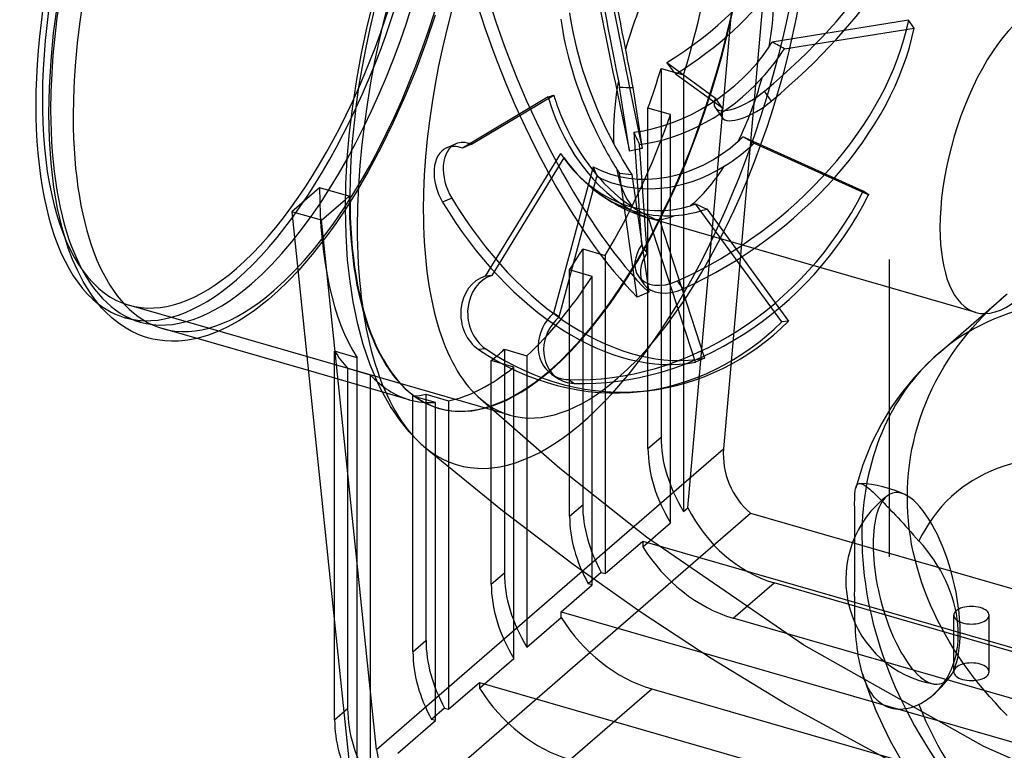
# Model space of a CAD drawing. Header units: millimetres. Extents: x -233 to 233, y -169 to 118.
# Tile 2 of 5: x -233 to -82, y -68 to 44. Entities that reach past the tile are written whole.
import ezdxf

# ---------------------------------------------------------------- set-up
doc = ezdxf.new("R2010")
doc.units = ezdxf.units.MM
doc.layers.add('HIDDEN', color=7, linetype='Continuous')
doc.layers.add('THICK', color=7, linetype='Continuous')

msp = doc.modelspace()

# ---------------------------------------------------------------- linework, layer by layer
at = {"layer": 'HIDDEN'}
for p, q in [((-130.92, -30.44), (-121.58, 75.51)), ((-117.04, 74.2), (-125.47, -21.43)), ((-169.65, 45.01), (-171.07, 40.76)), ((-97.11, 44.22), (-118.01, 40.88)), ((-96.26, 43.02), (-97.11, 44.22)), ((-116.14, 39.85), (-96.26, 43.02)), ((-171.07, 40.76), (-172.62, 36.59)), ((-134.16, 37.74), (-126.69, 32.31)), ((-172.62, 36.59), (-174.28, 32.52)), ((-135.04, 36.84), (-131.58, 35.84)), ((-135.04, 36.84), (-135.04, -19.62)), ((-125.64, 30.78), (-132.8, 35.99)), ((-131.58, 35.84), (-131.58, -31.01)), ((-139.88, 24.19), (-141.38, 34)), ((-139.34, 33.91), (-137.92, 24.58)), ((-118.14, 31.83), (-119.2, 33.36)), ((-174.28, 32.52), (-176.05, 28.57)), ((-152.34, 32.47), (-165.46, 24.61)), ((-164.06, 25.22), (-151.47, 32.76)), ((-125.64, 30.78), (-126.69, 32.31)), ((-133.58, 29.77), (-137.04, 30.77)), ((-137.04, -21.35), (-137.04, 30.77)), ((-126.75, 30.84), (-125.69, 29.31)), ((-133.58, -32.74), (-133.58, 29.77)), ((-176.05, 28.57), (-177.91, 24.76)), ((-139.22, 27.08), (-138.03, 9.79)), ((-104.08, 18.04), (-122.51, 26.37)), ((-177.91, 24.76), (-179.88, 21.08)), ((-167.89, 24.67), (-166.49, 25.29)), ((-164.06, 25.22), (-165.46, 24.61)), ((-137.92, 24.58), (-139.88, 24.19)), ((-137.18, 8.58), (-138.33, 25.17)), ((-120.76, 25.39), (-103.23, 17.46)), ((-150.45, 23.82), (-161.98, 5.03)), ((-160.93, 5.15), (-149.87, 23.17)), ((-145.44, 21.76), (-151.51, -0.63)), ((-179.88, 21.08), (-181.81, 17.77)), ((-150.66, -1.21), (-144.85, 20.28)), ((-138.68, 1.83), (-141.41, 20.8)), ((-139.53, 20.58), (-136.93, 2.55)), ((-181.81, 17.77), (-183.37, 15.3)), ((-183.37, 16.76), (-182.79, 17.26)), ((-182.79, 17.26), (-183.36, 17.42)), ((-167.1, 16.99), (-168.5, 16.38)), ((-103.23, 17.46), (-104.08, 18.04)), ((-183.37, 15.3), (-184.85, 13.11)), ((-116.55, -1.97), (-129.75, 16.09)), ((-128.04, 15.32), (-115.5, -1.85)), ((-129.77, -8.16), (-136.97, 13.96)), ((-86.84, -0.53), (-136.86, 13.9)), ((-184.85, 13.11), (-186.06, 11.43)), ((-135.21, 13.48), (-128.37, -7.55)), ((-186.06, 11.43), (-188.45, 8.36)), ((-147.04, 9.19), (-143.58, 8.19)), ((-147.04, 9.19), (-147.04, -30.01)), ((-137.18, 8.58), (-138.03, 9.79)), ((-188.45, 8.36), (-190.52, 5.96)), ((-143.58, 8.19), (-143.58, -40.54)), ((-100.03, 7.57), (-100.03, 7.57)), ((-100.03, 7.57), (-100.03, 7.57)), ((-100.03, 7.57), (-100.03, 7.57)), ((-100.03, 7.57), (-100.03, 7.57)), ((-100.03, 7.57), (-100.03, 7.57)), ((-100.03, 7.57), (-100.03, 7.57)), ((-100.03, 7.57), (-100.03, 7.57)), ((-100.03, 7.57), (-100.03, 7.57)), ((-100.03, 7.57), (-100.03, 7.57)), ((-100.03, 7.57), (-100.03, 7.57)), ((-100.03, 7.57), (-100.03, 7.57)), ((-100.03, 7.57), (-100.03, 7.57)), ((-100.03, 7.57), (-100.03, 7.57)), ((-100.03, 7.57), (-100.03, 7.57)), ((-100.03, 7.57), (-100.03, 7.57)), ((-100.03, 7.57), (-100.03, 7.57)), ((-100.03, 7.57), (-100.03, 7.57)), ((-100.03, 7.57), (-100.03, 7.57)), ((-100.03, 7.57), (-100.03, 7.57)), ((-100.03, 7.57), (-100.03, 7.57)), ((-100.03, 7.57), (-100.03, 7.57)), ((-100.03, 7.57), (-100.03, 7.57)), ((-100.03, 7.57), (-100.03, 7.57)), ((-100.03, 7.57), (-100.03, 7.57)), ((-100.03, 7.57), (-100.03, 7.57)), ((-100.03, 7.57), (-100.03, 7.57)), ((-100.03, 7.57), (-100.03, 7.57)), ((-100.03, 7.57), (-100.03, 7.57)), ((-100.03, 7.57), (-100.03, 7.57)), ((-100.03, 7.57), (-100.03, 7.57)), ((-100.03, 7.57), (-100.03, 7.57)), ((-100.03, 7.57), (-100.03, 7.57)), ((-100.03, 7.57), (-100.03, 7.57)), ((-100.03, 7.57), (-100.03, 7.57)), ((-100.03, 7.57), (-100.03, 7.57)), ((-100.03, 7.57), (-100.03, 7.57)), ((-100.03, 7.57), (-100.03, 7.57)), ((-100.03, 7.57), (-100.03, 7.57)), ((-100.03, 7.57), (-100.03, 7.57)), ((-100.03, 7.57), (-100.03, 7.57)), ((-100.03, 7.57), (-100.03, 7.57)), ((-100.03, 7.57), (-100.03, 7.57)), ((-100.03, 7.57), (-100.03, 7.57)), ((-100.03, 7.57), (-100.03, 7.57)), ((-100.03, 7.57), (-100.03, 7.57)), ((-100.03, 7.57), (-100.03, 7.57)), ((-100.03, 7.57), (-100.03, 7.57)), ((-100.03, 7.57), (-100.03, 7.57)), ((-100.03, 7.57), (-100.03, 7.57)), ((-100.03, 7.57), (-100.03, 7.57)), ((-100.03, 7.57), (-100.03, 7.57)), ((-100.03, 7.57), (-100.03, 7.57)), ((-100.03, 7.57), (-100.03, 7.57)), ((-100.03, 7.57), (-100.03, 7.57)), ((-100.03, 7.57), (-100.03, 7.57)), ((-100.03, 7.57), (-100.03, 7.57)), ((-100.03, 7.57), (-100.03, 7.57)), ((-100.03, 7.57), (-100.03, 7.57)), ((-100.03, 7.57), (-100.03, 7.57)), ((-100.03, 7.57), (-100.03, 7.57)), ((-100.03, 7.57), (-100.03, 7.57)), ((-100.03, 7.57), (-100.03, 7.57)), ((-100.03, 7.57), (-100.03, 7.57)), ((-100.03, 7.57), (-100.03, 7.57)), ((-100.03, 7.57), (-100.03, 7.57)), ((-100.03, 7.57), (-100.03, 7.57)), ((-100.03, 7.57), (-100.03, 7.57)), ((-100.03, 7.57), (-100.03, 7.57)), ((-100.03, 7.57), (-100.03, 7.57)), ((-100.03, 7.57), (-100.03, 7.57)), ((-100.03, 7.57), (-100.03, 7.57)), ((-100.03, 7.57), (-100.03, 7.57)), ((-100.03, 7.57), (-100.03, 7.57)), ((-100.03, 7.57), (-100.03, 7.57)), ((-100.03, 7.57), (-100.03, 7.57)), ((-100.03, 7.57), (-100.03, 7.57)), ((-100.03, -37.98), (-100.03, 7.57)), ((-100.03, -37.98), (-100.03, 7.57)), ((-190.52, 5.96), (-192.13, 4.27)), ((-160.93, 5.15), (-161.98, 5.03)), ((-145.58, 4.99), (-149.04, 5.99)), ((-149.04, -31.74), (-149.04, 5.99)), ((-145.58, -42.27), (-145.58, 4.99)), ((-138.51, 5.01), (-137.66, 3.81)), ((-192.13, 4.27), (-193.66, 2.79)), ((-131.67, 3.09), (-132.52, 4.29)), ((-193.66, 2.79), (-195.15, 1.47)), ((-136.93, 2.55), (-138.68, 1.83)), ((-83.85, 0.7), (-82.92, 1.53)), ((-158.2, -16.26), (-216.55, 0.58)), ((-195.15, 1.47), (-197.33, -0.24)), ((-84.77, -0.16), (-83.85, 0.7)), ((-214.84, -1.99), (-217.11, -1.34)), ((-198.89, -1.31), (-199.69, -1.8)), ((-197.33, -0.24), (-198.89, -1.31)), ((-150.66, -1.21), (-151.51, -0.63)), ((-86.51, -1.95), (-85.65, -1.05)), ((-85.65, -1.05), (-84.77, -0.16)), ((-201.5, -2.8), (-203.03, -3.5)), ((-199.69, -1.8), (-201.5, -2.8)), ((-115.5, -1.85), (-116.55, -1.97)), ((-88.15, -3.84), (-87.35, -2.89)), ((-87.35, -2.89), (-86.51, -1.95)), ((-204.53, -4.06), (-206.12, -4.51)), ((-203.03, -3.5), (-204.53, -4.06)), ((-88.93, -4.81), (-88.15, -3.84)), ((-90.39, -6.82), (-89.67, -5.81)), ((-89.67, -5.81), (-88.93, -4.81)), ((-181.58, -7.46), (-185.04, -6.46)), ((-185.04, -47.94), (-185.04, -6.46)), ((-181.58, -74.31), (-181.58, -7.46)), ((-161.93, -6.08), (-162.98, -6.2)), ((-159.04, -6.17), (-155.58, -7.17)), ((-159.04, -6.17), (-159.04, -40.4)), ((-155.58, -7.17), (-155.58, -51.79)), ((-91.08, -7.86), (-90.39, -6.82)), ((-157.58, -8.9), (-161.04, -7.9)), ((-161.04, -42.13), (-161.04, -7.9)), ((-157.58, -53.53), (-157.58, -8.9)), ((-128.37, -7.55), (-129.77, -8.16)), ((-92.35, -9.98), (-91.73, -8.91)), ((-91.73, -8.91), (-91.08, -7.86)), ((-173.63, -13.89), (-189.05, -9.44)), ((-183.04, -9.07), (-179.58, -10.07)), ((-183.04, -9.07), (-183.04, -61.19)), ((-179.58, -10.07), (-179.58, -72.58)), ((-151.75, -10.01), (-150.91, -10.59)), ((-92.93, -11.07), (-92.35, -9.98)), ((-148.4, -11.39), (-149.24, -10.82)), ((-93.49, -12.17), (-92.93, -11.07)), ((-169.58, -14.33), (-173.04, -13.33)), ((-173.04, -52.53), (-173.04, -13.33)), ((-171.04, -13.06), (-167.58, -14.06)), ((-171.04, -13.06), (-171.04, -50.79)), ((-150.55, -24.44), (-163.08, -13.45)), ((-138.17, -12.64), (-137.11, -12.52)), ((-94.48, -14.42), (-94, -13.29)), ((-94, -13.29), (-93.49, -12.17)), ((-169.58, -63.05), (-169.58, -14.33)), ((-167.58, -14.06), (-167.58, -61.32)), ((-94.93, -15.57), (-94.48, -14.42)), ((-169, -15.23), (-169.1, -15.2)), ((-95.34, -16.73), (-94.93, -15.57)), ((-96.04, -19.08), (-95.71, -17.9)), ((-95.71, -17.9), (-95.34, -16.73)), ((-96.34, -20.28), (-96.04, -19.08)), ((-137.04, -21.35), (-135.04, -19.62)), ((-96.6, -21.48), (-96.34, -20.28)), ((-147.11, -40.18), (-125.47, -21.43)), ((-96.81, -22.69), (-96.6, -21.48)), ((-97.13, -25.13), (-96.99, -23.91)), ((-96.99, -23.91), (-96.81, -22.69)), ((-137.26, -34.96), (-150.55, -24.44)), ((-97.23, -26.36), (-97.13, -25.13)), ((-97.29, -27.6), (-97.23, -26.36)), ((-97.31, -28.84), (-97.29, -27.6)), ((-149.04, -31.74), (-147.04, -30.01)), ((-97.3, -30.03), (-97.31, -28.84)), ((-97.24, -31.23), (-97.3, -30.03)), ((-138.55, -46.2), (-121.33, -31.28)), ((-131.58, -31.01), (-130.92, -30.44)), ((-121.33, -31.28), (172.98, -116.24)), ((-97.15, -32.43), (-97.24, -31.23)), ((-137.83, -36.42), (-133.58, -32.74)), ((-97.02, -33.63), (-97.15, -32.43)), ((-96.85, -34.82), (-97.02, -33.63)), ((-143.58, -40.54), (-137.83, -35.56)), ((-137.83, -35.56), (-137.83, -36.42)), ((-137.83, -35.56), (175.33, -125.96)), ((-113.19, -51.48), (-137.26, -34.96)), ((-105.33, -35.4), (-105.34, -34.87)), ((-105.33, -35.92), (-105.33, -35.4)), ((-105.33, -36.44), (-105.33, -35.92)), ((-96.65, -36.01), (-96.85, -34.82)), ((-96.4, -37.21), (-96.65, -36.01)), ((-105.34, -37), (-105.33, -36.44)), ((-105.34, -37.57), (-105.34, -37)), ((-105.34, -38.16), (-105.34, -37.57)), ((-96.13, -38.39), (-96.4, -37.21)), ((-105.35, -38.77), (-105.34, -38.16)), ((-105.35, -39.38), (-105.35, -38.77)), ((-100.03, -37.98), (-100.03, -37.98)), ((-100.03, -37.98), (-100.03, -37.98)), ((-100.03, -37.98), (-100.03, -37.98)), ((-100.03, -37.98), (-100.03, -37.98)), ((-100.03, -37.98), (-100.03, -37.98)), ((-100.03, -37.98), (-100.03, -37.98)), ((-100.03, -37.98), (-100.03, -37.98)), ((-100.03, -37.98), (-100.03, -37.98)), ((-100.03, -37.98), (-100.03, -37.98)), ((-100.03, -37.98), (-100.03, -37.98)), ((-100.03, -37.98), (-100.03, -37.98)), ((-100.03, -37.98), (-100.03, -37.98)), ((-100.03, -37.98), (-100.03, -37.98)), ((-100.03, -37.98), (-100.03, -37.98)), ((-100.03, -37.98), (-100.03, -37.98)), ((-100.03, -37.98), (-100.03, -37.98)), ((-100.03, -37.98), (-100.03, -37.98)), ((-100.03, -37.98), (-100.03, -37.98)), ((-100.03, -37.98), (-100.03, -37.98)), ((-100.03, -37.98), (-100.03, -37.98)), ((-100.03, -37.98), (-100.03, -37.98)), ((-100.03, -37.98), (-100.03, -37.98)), ((-100.03, -37.98), (-100.03, -37.98)), ((-100.03, -37.98), (-100.03, -37.98)), ((-100.03, -37.98), (-100.03, -37.98)), ((-100.03, -37.98), (-100.03, -37.98)), ((-100.03, -37.98), (-100.03, -37.98)), ((-100.03, -37.98), (-100.03, -37.98)), ((-100.03, -37.98), (-100.03, -37.98)), ((-100.03, -37.98), (-100.03, -37.98)), ((-100.03, -37.98), (-100.03, -37.98)), ((-100.03, -37.98), (-100.03, -37.98)), ((-100.03, -37.98), (-100.03, -37.98)), ((-100.03, -37.98), (-100.03, -37.98)), ((-100.03, -37.98), (-100.03, -37.98)), ((-100.03, -37.98), (-100.03, -37.98)), ((-100.03, -37.98), (-100.03, -37.98)), ((-100.03, -37.98), (-100.03, -37.98)), ((-100.03, -37.98), (-100.03, -37.98)), ((-100.03, -37.98), (-100.03, -37.98)), ((-100.03, -37.98), (-100.03, -37.98)), ((-100.03, -37.98), (-100.03, -37.98)), ((-100.03, -37.98), (-100.03, -37.98)), ((-100.03, -37.98), (-100.03, -37.98)), ((-100.03, -37.98), (-100.03, -37.98)), ((-100.03, -37.98), (-100.03, -37.98)), ((-100.03, -37.98), (-100.03, -37.98)), ((-100.03, -37.98), (-100.03, -37.98)), ((-100.03, -37.98), (-100.03, -37.98)), ((-100.03, -37.98), (-100.03, -37.98)), ((-100.03, -37.98), (-100.03, -37.98)), ((-100.03, -37.98), (-100.03, -37.98)), ((-100.03, -37.98), (-100.03, -37.98)), ((-100.03, -37.98), (-100.03, -37.98)), ((-100.03, -37.98), (-100.03, -37.98)), ((-100.03, -37.98), (-100.03, -37.98)), ((-100.03, -37.98), (-100.03, -37.98)), ((-100.03, -37.98), (-100.03, -37.98)), ((-100.03, -37.98), (-100.03, -37.98)), ((-100.03, -37.98), (-100.03, -37.98)), ((-100.03, -37.98), (-100.03, -37.98)), ((-100.03, -37.98), (-100.03, -37.98)), ((-95.82, -39.57), (-96.13, -38.39)), ((-161.04, -42.13), (-159.04, -40.4)), ((-144.19, -40.36), (-146.19, -42.09)), ((-144.19, -40.36), (-143.58, -40.54)), ((-105.37, -40.62), (-105.36, -40)), ((-105.37, -41.24), (-105.37, -40.62)), ((-105.36, -40), (-105.35, -39.38)), ((-95.47, -40.75), (-95.82, -39.57)), ((-145.58, -42.27), (-146.19, -42.09)), ((-123.97, -47.35), (-117.72, -41.94)), ((167.72, -124.34), (-117.72, -41.94)), ((-105.38, -41.85), (-105.37, -41.24)), ((-105.38, -42.45), (-105.38, -41.85)), ((-95.09, -41.92), (-95.47, -40.75)), ((-94.67, -43.09), (-95.09, -41.92)), ((-150.33, -46.38), (-145.58, -42.27)), ((-105.39, -43.7), (-105.38, -43.06)), ((-105.38, -44.35), (-105.39, -43.7)), ((-105.38, -43.06), (-105.38, -42.45)), ((-94.22, -44.24), (-94.67, -43.09)), ((-105.38, -45), (-105.38, -44.35)), ((-105.37, -45.61), (-105.38, -45)), ((-93.74, -45.39), (-94.22, -44.24)), ((-150.33, -47.25), (-150.33, -46.38)), ((-150.33, -46.38), (162.83, -136.78)), ((-105.36, -46.22), (-105.37, -45.61)), ((-105.35, -46.86), (-105.36, -46.22)), ((-93.22, -46.53), (-93.74, -45.39)), ((-92.67, -47.66), (-93.22, -46.53)), ((-155.58, -51.79), (-150.33, -47.25)), ((161.47, -129.75), (-123.97, -47.35)), ((-105.33, -47.51), (-105.35, -46.86)), ((-105.31, -48.15), (-105.33, -47.51)), ((-92.09, -48.78), (-92.67, -47.66)), ((-90.2, -55.57), (-90.2, -46.91)), ((-84.8, -55.57), (-84.8, -46.91)), ((-91.48, -49.89), (-92.09, -48.78)), ((-173.04, -52.53), (-171.04, -50.79)), ((-90.84, -50.99), (-91.48, -49.89)), ((-90.17, -52.08), (-90.84, -50.99)), ((-85.58, -67), (-113.19, -51.48)), ((-89.47, -53.16), (-90.17, -52.08)), ((-162.83, -58.07), (-157.58, -53.53)), ((-88.74, -54.23), (-89.47, -53.16)), ((-87.99, -55.28), (-88.74, -54.23)), ((-87.21, -56.32), (-87.99, -55.28)), ((-167.58, -61.32), (-162.83, -57.21)), ((-162.83, -57.21), (-162.83, -58.07)), ((-162.83, -57.21), (150.33, -147.61)), ((-86.4, -57.35), (-87.21, -56.32)), ((-148.97, -69), (-136.47, -58.18)), ((-136.47, -58.18), (148.97, -140.58)), ((-85.57, -58.36), (-86.4, -57.35)), ((-84.71, -59.36), (-85.57, -58.36)), ((-83.83, -60.35), (-84.71, -59.36)), ((-185.04, -62.92), (-183.04, -61.19)), ((-168.19, -61.15), (-170.19, -62.88)), ((-168.19, -61.15), (-167.58, -61.32)), ((-82.92, -61.33), (-83.83, -60.35)), ((-82, -62.29), (-82.92, -61.33)), ((-175.33, -68.03), (-169.58, -63.05)), ((-169.58, -63.05), (-170.19, -62.88)), ((-56.35, -80.04), (-85.58, -67))]:
    msp.add_line(p, q, dxfattribs=at)
for centre, radius, start, end in [((-130.03, 37.54), 24.6, 230.8415, 253.8974), ((-105.51, -45.17), 18.48, 64.919, 87.0916), ((-90.58, -41.48), 16.17, 127.2735, 130.8941), ((-90.58, -41.48), 16.17, 130.8941, 131.3331), ((-105.51, -45.17), 18.48, 310.8928, 322.8538)]:
    msp.add_arc(centre, radius, start, end, dxfattribs=at)
for centre, major_axis, ratio, start_param, end_param in [((-200.05, 57.75), (-17.06, -59.09), 0.433013, 0.588003, 3.141594), ((-200.05, 57.75), (-16.5, -57.17), 0.433013, 0.588003, 3.141594), ((-197.78, 57.09), (17.06, 59.09), 0.433013, 0.588003, 2.158799), ((-200.05, 57.75), (-16.5, -57.17), 0.433013, -2.55359, 0.000002), ((-151.94, 43.86), (-17.06, -59.09), 0.433013, -2.55359, -0.982794), ((-141.7, 40.91), (-16.5, -57.17), 0.433013, -2.55359, -0.982794), ((-197.78, 57.09), (17.06, 59.09), 0.433013, -2.55359, -0.982794), ((-194.32, 56.09), (-17.06, -59.09), 0.433013, 0.588003, 2.158799), ((-142.95, 44.27), (9.46, -47.03), 0.02187, -2.355695, -1.133964), ((-140.99, 44.67), (-9.46, 47.03), 0.02187, 0.785898, 2.007629), ((-147.04, 42.45), (19.15, 66.35), 0.433013, 2.946692, 5.300392), ((-156.58, 45.2), (-17.06, -59.09), 0.433013, 1.537303, 2.158799), ((-152.04, 43.89), (17.06, 59.09), 0.433013, -2.55359, -0.982794), ((-151.94, 43.86), (-17.06, -59.09), 0.433013, 0.588003, 2.158799), ((-141.7, 40.91), (-16.5, -57.17), 0.433013, 0.588003, 2.158799), ((-138.6, 40.98), (-39.46, -27.28), 0.371669, 1.815736, 3.037466), ((-137.55, 39.45), (39.46, 27.28), 0.371669, -1.325857, -0.104126), ((-139.19, 35.7), (4.49, -22.31), 0.02187, -2.739631, -1.755057), ((-141.15, 35.3), (-4.3, 21.4), 0.02187, 0.390249, 1.582962), ((-136.02, 46.2), (17.96, 12.41), 0.371669, -1.721505, -0.528792), ((-144.27, 40.68), (18.24, -44.36), 0.32896, -1.876163, -0.654433), ((-142.52, 41.4), (-18.24, 44.36), 0.32896, 1.265429, 2.48716), ((-130.03, 37.54), (-6.82, -23.63), 0.433013, -1.965787, -1.536799), ((-134.97, 44.67), (-18.72, -12.94), 0.371669, 1.4318, 2.416373), ((-130.03, 37.54), (-6.82, -23.63), 0.433013, 1.804124, 2.158799), ((-80.02, 23.1), (-6.82, -23.63), 0.433013, -3.141591, -0.982794), ((-138.19, 34.18), (8.66, -21.05), 0.32896, -2.260099, -1.36825), ((-139.94, 33.46), (-8.3, 20.19), 0.32896, 0.869781, 1.712408), ((-139.93, 37.39), (-39.3, -27.51), 0.67876, 1.298436, 2.520166), ((-139.09, 36.18), (39.3, 27.51), 0.67876, -1.843157, -0.621426), ((-142.18, 41.04), (-26.13, -14.96), 0.560032, 2.301466, 2.337614), ((-164.93, 47.61), (-104.66, 50.29), 0.133302, -1.990747, -1.970656), ((-140.04, 40.42), (5.33, -27.14), 0.021383, -1.547793, -1.332405), ((-134.81, 44.36), (17.88, 12.52), 0.67876, -2.238806, -1.046093), ((-140.04, 40.42), (-26.13, -14.96), 0.560032, 2.102135, 2.317523), ((-134.79, 33.9), (-14.49, 18.94), 0.119798, -1.551904, -1.458773), ((-160.04, 46.2), (-17.06, -59.09), 0.433013, 1.432997, 1.537303), ((-130.03, 37.54), (-6.82, -23.63), 0.433013, -1.337468, -0.982794), ((-142.18, 41.04), (5.33, -27.14), 0.021383, -1.348462, -1.312314), ((-133.97, 43.16), (-18.64, -13.05), 0.67876, 0.9145, 1.899073), ((-130.03, 37.54), (-6.82, -23.63), 0.433013, 1.175806, 1.604793), ((-164.93, 47.61), (104.19, -7.68), 0.116651, -1.334151, -1.31406), ((-121.69, 34.34), (-5.06, -3.5), 0.371669, 0, 1.815736), ((-80.02, 23.1), (-6.82, -23.63), 0.433013, 0.000002, 2.158799), ((-132.74, 42.92), (21.31, 10.71), 0.06253, -2.768171, -2.675039), ((-137.98, 34.06), (-8.76, 20), 0.644207, 1.37253, 1.380992), ((-137.98, 34.06), (-8.76, 20), 0.644207, 1.380992, 2.565243), ((-136.58, 34.67), (9.13, -20.85), 0.644207, -1.75735, -1.676358), ((-121.69, 34.34), (-5.06, -3.5), 0.371669, -0.540458, 0), ((-120.63, 32.81), (5.06, 3.5), 0.371669, -3.141592, -1.325857), ((-197.78, 57.09), (17.06, 59.09), 0.433013, 2.158799, 3.141594), ((-136.58, 34.67), (9.13, -20.85), 0.644207, -1.676358, -0.772776), ((-120.63, 32.81), (5.06, 3.5), 0.371669, 2.601134, 3.141593), ((-156.58, 45.2), (-17.06, -59.09), 0.433013, 1.024496, 1.432997), ((-139.94, 33.46), (-8.3, 20.19), 0.32896, 1.712408, 2.062494), ((-138.19, 34.18), (8.66, -21.05), 0.32896, -1.36825, -1.275526), ((-134.81, 40.79), (12.29, 18.04), 0.860395, -3.0385, -1.845787), ((-130.03, 37.54), (-6.82, -23.63), 0.433013, -0.982794, -0.908481), ((-135.5, 35.6), (-7.96, 22.48), 0.277767, 1.859691, 1.952823), ((-142.18, 41.04), (-26.63, -7.93), 0.833441, 2.090545, 2.126693), ((-164.93, 47.61), (97.38, -53.63), 0.018508, 1.110187, 1.130278), ((-165.42, 19.04), (2.47, -5.63), 0.644207, 3.141578, 4.909772), ((-164.02, 19.65), (-2.47, 5.63), 0.644207, -0.000015, 1.768179), ((-165.42, 19.04), (2.47, -5.63), 0.644207, 2.553577, 3.141578), ((-164.02, 19.65), (-2.47, 5.63), 0.644207, -0.588015, -0.000015), ((-140.04, 40.42), (10.38, -28.09), 0.274377, -1.107884, -0.892496), ((-140.04, 40.42), (-26.63, -7.93), 0.833441, 1.891214, 2.106602), ((-136.02, 36.86), (-2.46, 21.69), 0.847197, 2.116246, 3.308959), ((-134.23, 41.18), (15.63, 18.01), 0.390451, 3.047952, 3.141084), ((-134.97, 36.98), (2.57, -22.61), 0.847197, -1.013634, -0.713884), ((-135.28, 38.39), (3.8, 23.54), 0.472665, 2.42791, 2.521042), ((-133.97, 40.22), (-12.82, -18.8), 0.860395, 0.114806, 1.099379), ((-130.03, 37.54), (-6.82, -23.63), 0.433013, -0.70915, -0.280162), ((-142.18, 41.04), (10.38, -28.09), 0.274377, -0.908553, -0.872405), ((-130.03, 37.54), (-6.82, -23.63), 0.433013, 0.547487, 0.976475), ((-164.93, 47.61), (96.7, -18.34), 0.232804, -1.281215, -1.261124), ((-156.58, 45.2), (-17.06, -59.09), 0.433013, -0.982794, -0.361297), ((-134.97, 36.98), (2.57, -22.61), 0.847197, -0.704729, -0.029061), ((-152.04, 43.89), (17.06, 59.09), 0.433013, 2.158799, 3.141594), ((-151.94, 43.86), (-17.06, -59.09), 0.433013, -0.982794, 0.000002), ((-143.11, 37.76), (-19.24, 43.94), 0.644207, 1.768179, 2.98991), ((-141.83, 35.11), (-27.02, -39.64), 0.860395, 0.498742, 1.720472), ((-140.99, 34.54), (27.02, 39.64), 0.860395, -2.642851, -1.42112), ((-141.7, 40.91), (-16.5, -57.17), 0.433013, -0.982794, -0.213628), ((-144.51, 37.15), (19.24, -43.94), 0.644207, -1.373414, -0.151683), ((-140.04, 40.42), (13.77, -26.93), 0.526819, -0.739413, -0.524024), ((-140.04, 40.42), (-17.33, 22.24), 0.797411, 2.657289, 2.872678), ((-142.18, 41.04), (-17.33, 22.24), 0.797411, 2.85662, 2.892769), ((-164.93, 47.61), (92.12, -48.66), 0.12226, -1.115286, -1.095195), ((-130.03, 37.54), (-6.82, -23.63), 0.433013, -0.080831, 0.348156), ((-142.18, 41.04), (13.77, -26.93), 0.526819, -0.540082, -0.503933), ((-164.93, 47.61), (91.7, -35.36), 0.235633, -1.171606, -1.151515), ((-80.02, 23.1), (-6.82, -23.63), 0.433013, -0.982794, 0.000002), ((-160.04, 46.2), (-17.06, -59.09), 0.433013, 0.953832, 1.024496), ((-133.47, 8.54), (-5.04, -3.53), 0.67876, -1.057759, 0), ((-132.62, 7.33), (5.04, 3.53), 0.67876, 2.083834, 3.141593), ((-200.05, 57.75), (-16.5, -57.17), 0.433013, 0.000002, 0.588003), ((-160.5, -0.92), (0.69, -6.11), 0.847197, -2.985892, -0.629698), ((-159.44, -0.8), (-0.69, 6.11), 0.847197, 0.1557, 2.511895), ((-156.58, 45.2), (-17.06, -59.09), 0.433013, 0.620529, 0.953832), ((-133.47, 8.54), (-5.04, -3.53), 0.67876, 0, 1.298436), ((-200.05, 57.75), (-17.06, -59.09), 0.433013, 0.000002, 0.588003), ((-197.78, 57.09), (17.06, 59.09), 0.433013, -3.141591, -2.55359), ((-132.62, 7.33), (5.04, 3.53), 0.67876, -3.141592, -1.843157), ((-194.32, 56.09), (-17.06, -59.09), 0.433013, 0.000002, 0.588003), ((-200.05, 57.75), (-17.06, -59.09), 0.433013, -0.172308, 0.000002), ((-148.29, -4.93), (-3.46, -5.08), 0.860395, -1.857453, 0), ((-147.45, -5.5), (3.46, 5.08), 0.860395, 1.28414, 3.141592), ((-143.58, 35.02), (5.41, -47.66), 0.847197, 0.000007, 0.592033), ((-142.52, 35.14), (-5.41, 47.66), 0.847197, -3.141586, -2.54956), ((-160.04, 46.2), (-17.06, -59.09), 0.433013, -0.361297, -0.256992), ((-143.58, 35.02), (5.41, -47.66), 0.847197, -0.629698, 0.000007), ((-142.52, 35.14), (-5.41, 47.66), 0.847197, 2.511895, 3.1416), ((-160.04, 46.2), (-17.06, -59.09), 0.433013, 0.555477, 0.588003), ((-160.04, 46.2), (-17.06, -59.09), 0.433013, 0.588003, 0.620529), ((-56.26, -48.73), (-36.29, 41.91), 0.75, 0, 0.713724), ((-156.58, 45.2), (-17.06, -59.09), 0.433013, 0.222174, 0.555477), ((-156.58, 45.2), (-17.06, -59.09), 0.433013, -0.256992, -0.000001), ((-152.04, 43.89), (17.06, 59.09), 0.433013, -3.141591, -2.55359), ((-151.94, 43.86), (-17.06, -59.09), 0.433013, 0.000002, 0.588003), ((-148.29, -4.93), (-3.46, -5.08), 0.860395, 0, 0.498742), ((-141.7, 40.91), (-16.5, -57.17), 0.433013, 0.000002, 0.588003), ((-147.45, -5.5), (3.46, 5.08), 0.860395, 3.141592, 3.640335), ((-160.04, 46.2), (-17.06, -59.09), 0.433013, 0.151509, 0.222174), ((-141.7, 40.91), (-16.5, -57.17), 0.433013, -0.213628, 0.000002), ((-156.58, 45.2), (-17.06, -59.09), 0.433013, -0.000001, 0.151509), ((-117.72, -24.62), (-13.09, 15.12), 0.75, 0.713724, 1.357225), ((-119.72, -26.35), (13.09, -15.12), 0.75, -2.427868, -1.784367), ((-116.81, -23.93), (4.76, -8.88), 0.819432, -2.245322, -1.125552), ((-95.89, -42.8), (3.61, -14.61), 0.383845, -2.966927, -1.20432), ((-95.89, -42.8), (3.61, -14.61), 0.383845, -3.081663, -2.977001), ((-95.89, -42.8), (3.61, -14.61), 0.383845, 2.84088, 3.201522), ((-95.89, -42.8), (3.61, -14.61), 0.383845, 2.569398, 2.84088), ((-129.72, -35.01), (-13.09, 15.12), 0.75, 0.713724, 1.296089), ((-95.89, -42.8), (3.61, -14.61), 0.383845, 0.305512, 2.569398), ((-116.07, -23.19), (9.53, -17.77), 0.819432, -1.601821, -0.674525), ((-131.72, -36.74), (13.09, -15.12), 0.75, -2.427868, -1.845504), ((-56.26, -48.73), (-36.29, 41.91), 0.75, 0.713724, 2.284521), ((-123.97, -30.03), (13.09, -15.12), 0.75, -1.784367, -0.857072), ((-141.72, -45.4), (-13.09, 15.12), 0.75, 0.713724, 1.357225), ((-143.72, -47.13), (13.09, -15.12), 0.75, -2.427868, -1.784367), ((-87.5, -46.91), (-2.7, 0), 0.5, -2.094395, 0.000031), ((-87.5, -46.91), (-2.7, 0), 0.5, -3.141561, -2.094395), ((-136.47, -40.86), (-13.09, 15.12), 0.75, 1.357225, 2.284521), ((-87.5, -46.91), (-2.7, 0), 0.5, 0.000031, 1.047198), ((-87.5, -46.91), (-2.7, 0), 0.5, 1.047198, 3.141624), ((-95.89, -42.8), (3.61, -14.61), 0.383845, -1.20432, -0.15332), ((-153.72, -55.79), (-13.09, 15.12), 0.75, 0.713724, 1.296089), ((-155.72, -57.53), (13.09, -15.12), 0.75, -2.427868, -1.845504), ((-87.5, -55.57), (2.7, 0), 0.5, 1.047198, 3.141624), ((-87.5, -55.57), (2.7, 0), 0.5, -3.141561, -2.094395), ((-87.5, -55.57), (2.7, 0), 0.5, -2.094395, 0.000031), ((-87.5, -55.57), (2.7, 0), 0.5, 0.000031, 1.047198), ((-95.89, -42.8), (3.61, -14.61), 0.383845, 0.125701, 0.305512), ((-148.97, -51.68), (13.09, -15.12), 0.75, -1.784367, -0.857072), ((-165.72, -66.19), (-13.09, 15.12), 0.75, 0.713724, 1.357225)]:
    msp.add_ellipse(centre, major_axis=major_axis, ratio=ratio, start_param=start_param, end_param=end_param, dxfattribs=at)
at = {"layer": 'THICK'}
for p, q in [((-180.04, 43.29), (-179.04, 47.37)), ((-228.07, 42.27), (-227.5, 46.56)), ((-228.47, 38.08), (-228.07, 42.27)), ((-180.91, 39.2), (-180.04, 43.29)), ((-228.72, 33.94), (-228.47, 38.08)), ((-181.65, 35.13), (-180.91, 39.2)), ((-182.27, 31.09), (-181.65, 35.13)), ((-228.8, 29.96), (-228.72, 33.94)), ((-182.75, 27.04), (-182.27, 31.09)), ((-228.72, 26.03), (-228.8, 29.96)), ((-228.46, 22.31), (-228.72, 26.03)), ((-183.1, 23.07), (-182.75, 27.04)), ((-183.31, 19.18), (-183.1, 23.07)), ((-228.04, 18.68), (-228.46, 22.31)), ((-227.46, 15.37), (-228.04, 18.68)), ((-187.33, 18.57), (-191.58, 14.89)), ((-183.36, 17.42), (-187.33, 18.57)), ((-183.38, 15.41), (-183.31, 19.18)), ((-187.04, 13.58), (-183.37, 16.76)), ((-226.77, 12.41), (-227.46, 15.37)), ((-183.29, 11.35), (-183.38, 15.41)), ((-191.58, 14.89), (-182.24, -74.88)), ((-187.04, 13.58), (-191.58, 14.89)), ((-178.61, -67.46), (-187.04, 13.58)), ((-225.83, 9.34), (-226.77, 12.41)), ((-183.04, 7.48), (-183.29, 11.35)), ((-225.16, 7.58), (-225.83, 9.34)), ((-224.43, 5.93), (-225.16, 7.58)), ((-182.68, 4.2), (-183.04, 7.48)), ((-223.54, 4.2), (-224.43, 5.93)), ((-222.91, 3.13), (-223.54, 4.2)), ((-222.24, 2.12), (-222.91, 3.13)), ((-182.2, 1.09), (-182.68, 4.2)), ((-221.35, 0.94), (-222.24, 2.12)), ((-92.56, -6.82), (-82.91, 1.54)), ((-82.92, 1.53), (-82.01, 2.3)), ((-220.67, 0.13), (-221.35, 0.94)), ((-220.16, -0.41), (-220.67, 0.13)), ((-181.5, -2.31), (-182.2, 1.09)), ((-219.09, -1.42), (-220.16, -0.41)), ((-217.98, -2.29), (-219.09, -1.42)), ((-216.98, -2.96), (-217.98, -2.29)), ((-216.18, -3.41), (-216.98, -2.96)), ((-189.05, -9.44), (-211.38, -2.99)), ((-180.66, -5.42), (-181.5, -2.31)), ((-215.14, -3.89), (-216.18, -3.41)), ((-214.29, -4.22), (-215.14, -3.89)), ((-213.5, -4.46), (-214.29, -4.22)), ((-212.9, -4.61), (-213.5, -4.46)), ((-206.12, -4.51), (-207.52, -4.78)), ((-212.16, -4.75), (-212.9, -4.61)), ((-211.02, -4.9), (-212.16, -4.75)), ((-210.02, -4.95), (-211.02, -4.9)), ((-208.96, -4.93), (-210.02, -4.95)), ((-208.43, -4.89), (-208.96, -4.93)), ((-207.52, -4.78), (-208.43, -4.89)), ((-179.6, -8.54), (-180.66, -5.42)), ((-92.56, -6.82), (-94.12, -8.25)), ((-178.42, -11.33), (-179.6, -8.54)), ((-94.12, -8.25), (-96.28, -10.51)), ((-96.28, -10.51), (-98.26, -12.93)), ((-177.86, -12.48), (-178.42, -11.33)), ((-176.47, -14.93), (-177.86, -12.48)), ((-98.26, -12.93), (-99.82, -15.15)), ((-175.01, -17.08), (-176.47, -14.93)), ((-99.82, -15.15), (-101.23, -17.49)), ((-173.6, -18.83), (-175.01, -17.08)), ((-101.23, -17.49), (-102.79, -20.57)), ((-172.14, -20.36), (-173.6, -18.83)), ((-159.34, -30.94), (-171.4, -21.04)), ((-102.79, -20.57), (-104.13, -23.89)), ((-104.13, -23.89), (-105.21, -27.38)), ((-105.15, -27.2), (-105.09, -27.05)), ((-105.09, -27.05), (-105.01, -26.93)), ((-105.01, -26.93), (-104.92, -26.83)), ((-104.92, -26.83), (-104.82, -26.76)), ((-104.82, -26.76), (-104.7, -26.73)), ((-104.7, -26.73), (-104.57, -26.72)), ((-104.57, -26.72), (-104.45, -26.73)), ((-104.45, -26.73), (-104.32, -26.77)), ((-104.32, -26.77), (-104.19, -26.82)), ((-104.19, -26.82), (-104.04, -26.9)), ((-104.04, -26.9), (-103.87, -27)), ((-103.87, -27), (-103.68, -27.12)), ((-103.68, -27.12), (-103.49, -27.27)), ((-105.37, -28.73), (-105.35, -28.45)), ((-105.35, -28.45), (-105.34, -28.19)), ((-105.34, -28.19), (-105.31, -27.95)), ((-105.31, -27.95), (-105.28, -27.73)), ((-105.28, -27.73), (-105.25, -27.54)), ((-105.25, -27.54), (-105.21, -27.37)), ((-105.21, -27.37), (-105.15, -27.2)), ((-103.49, -27.27), (-103.28, -27.43)), ((-103.28, -27.43), (-103.06, -27.62)), ((-103.06, -27.62), (-102.83, -27.82)), ((-102.83, -27.82), (-102.6, -28.03)), ((-102.6, -28.03), (-102.35, -28.26)), ((-102.35, -28.26), (-102.08, -28.52)), ((-102.08, -28.52), (-101.79, -28.8)), ((-105.39, -29.65), (-105.38, -29.31)), ((-105.39, -30.01), (-105.39, -29.65)), ((-105.38, -30.37), (-105.39, -30.01)), ((-105.38, -29.01), (-105.37, -28.73)), ((-105.38, -29.31), (-105.38, -29.01)), ((-101.79, -28.8), (-101.49, -29.11)), ((-101.49, -29.11), (-101.18, -29.42)), ((-101.18, -29.42), (-100.86, -29.75)), ((-100.86, -29.75), (-100.54, -30.08)), ((-100.54, -30.08), (-100.22, -30.42)), ((-148.52, -39.16), (-159.34, -30.94)), ((-105.38, -30.74), (-105.38, -30.37)), ((-105.38, -31.12), (-105.38, -30.74)), ((-105.37, -31.53), (-105.38, -31.12)), ((-105.37, -31.96), (-105.37, -31.53)), ((-100.22, -30.42), (-99.87, -30.79)), ((-99.87, -30.79), (-99.5, -31.19)), ((-99.5, -31.19), (-99.12, -31.59)), ((-99.12, -31.59), (-98.73, -32.01)), ((-105.36, -32.41), (-105.37, -31.96)), ((-105.35, -32.88), (-105.36, -32.41)), ((-105.35, -33.36), (-105.35, -32.88)), ((-98.73, -32.01), (-98.35, -32.42)), ((-98.35, -32.42), (-97.97, -32.83)), ((-97.97, -32.83), (-97.59, -33.25)), ((-105.34, -33.86), (-105.35, -33.36)), ((-105.34, -34.36), (-105.34, -33.86)), ((-105.34, -34.87), (-105.34, -34.36)), ((-97.59, -33.25), (-97.19, -33.69)), ((-97.19, -33.69), (-96.78, -34.15)), ((-96.78, -34.15), (-96.36, -34.62)), ((-96.36, -34.62), (-95.94, -35.08)), ((-95.94, -35.08), (-95.53, -35.54)), ((-138.09, -46.51), (-148.52, -39.16)), ((-178.61, -67.46), (-147.11, -40.18)), ((-172.98, -76.02), (-138.55, -46.2)), ((-127.35, -53.55), (-138.09, -46.51)), ((-185.04, -62.92), (-185.04, -47.94)), ((-105.27, -48.81), (-105.31, -48.15)), ((-105.23, -49.45), (-105.27, -48.81)), ((-105.19, -50.06), (-105.23, -49.45)), ((-105.14, -50.68), (-105.19, -50.06)), ((-105.07, -51.3), (-105.14, -50.68)), ((-105, -51.92), (-105.07, -51.3)), ((-104.91, -52.54), (-105, -51.92)), ((-104.82, -53.15), (-104.91, -52.54)), ((-115.95, -60.46), (-127.35, -53.55)), ((-104.71, -53.75), (-104.82, -53.15)), ((-104.59, -54.32), (-104.71, -53.75)), ((-104.46, -54.87), (-104.59, -54.32)), ((-104.33, -55.39), (-104.46, -54.87)), ((-104.18, -55.89), (-104.33, -55.39)), ((-104.02, -56.37), (-104.17, -55.9)), ((-104.17, -55.9), (-103.22, -58.71)), ((-103.85, -56.83), (-104.02, -56.37)), ((-103.67, -57.28), (-103.85, -56.83)), ((-103.47, -57.71), (-103.67, -57.28)), ((-103.26, -58.12), (-103.47, -57.71)), ((-103.04, -58.5), (-103.26, -58.12)), ((-103.22, -58.71), (-102.12, -61.49)), ((-102.81, -58.85), (-103.04, -58.5)), ((-102.58, -59.18), (-102.81, -58.85)), ((-102.33, -59.49), (-102.58, -59.18)), ((-102.06, -59.79), (-102.33, -59.49)), ((-101.78, -60.06), (-102.06, -59.79)), ((-101.47, -60.32), (-101.78, -60.06)), ((-101.16, -60.54), (-101.47, -60.32)), ((-97.37, -70.6), (-115.95, -60.46)), ((-102.12, -61.49), (-101.08, -63.82)), ((-100.85, -60.74), (-101.16, -60.54)), ((-100.53, -60.9), (-100.85, -60.74)), ((-100.2, -61.04), (-100.53, -60.9)), ((-99.85, -61.15), (-100.2, -61.04)), ((-99.49, -61.24), (-99.85, -61.15)), ((-99.11, -61.3), (-99.49, -61.24)), ((-98.72, -61.33), (-99.11, -61.3)), ((-98.34, -61.33), (-98.72, -61.33)), ((-97.97, -61.31), (-98.34, -61.33)), ((-97.58, -61.26), (-97.97, -61.31)), ((-97.18, -61.18), (-97.58, -61.26)), ((-96.77, -61.07), (-97.18, -61.18)), ((-96.35, -60.93), (-96.77, -61.07)), ((-95.94, -60.76), (-96.35, -60.93)), ((-95.53, -60.57), (-95.94, -60.76)), ((-101.08, -63.82), (-99.93, -66.13)), ((-99.93, -66.13), (-98.43, -68.85))]:
    msp.add_line(p, q, dxfattribs=at)
msp.add_arc((-90.58, -41.48), 16.17, 131.3331, 260.4913, dxfattribs=at)
for centre, major_axis, ratio, start_param, end_param in [((-200.05, 57.75), (-17.06, -59.09), 0.433013, -2.55359, -0.172308), ((-194.32, 56.09), (-17.06, -59.09), 0.433013, -2.55359, -0.982794), ((-147.04, 42.45), (19.15, 66.35), 0.433013, 0.588003, 2.158799), ((-194.32, 56.09), (-17.06, -59.09), 0.433013, -0.982794, 0.000002), ((-147.04, 42.45), (19.15, 66.35), 0.433013, 2.158799, 2.915665), ((-56.26, -48.73), (-36.29, 41.91), 0.75, -0.857072, 0), ((-147.04, 42.45), (19.15, 66.35), 0.433013, 2.915665, 2.946692), ((-65.5, -56.72), (-24.59, 28.4), 0.75, -0.857072, 0.318951), ((-105.51, -45.17), (12.1, -13.97), 0.75, -0.000015, 1.611349), ((-95.89, -42.8), (3.61, -14.61), 0.383845, -0.15332, 0.125701), ((-105.51, -45.17), (12.1, -13.97), 0.75, -0.1839, -0.000015), ((-65.5, -56.72), (-24.59, 28.4), 0.75, 1.108497, 2.284521), ((-167.72, -67.92), (13.09, -15.12), 0.75, -2.427868, -1.874785), ((-169.95, -69.96), (7.49, -6.7), 0.661292, -2.512384, -1.392614)]:
    msp.add_ellipse(centre, major_axis=major_axis, ratio=ratio, start_param=start_param, end_param=end_param, dxfattribs=at)

doc.saveas('drawing.dxf')
